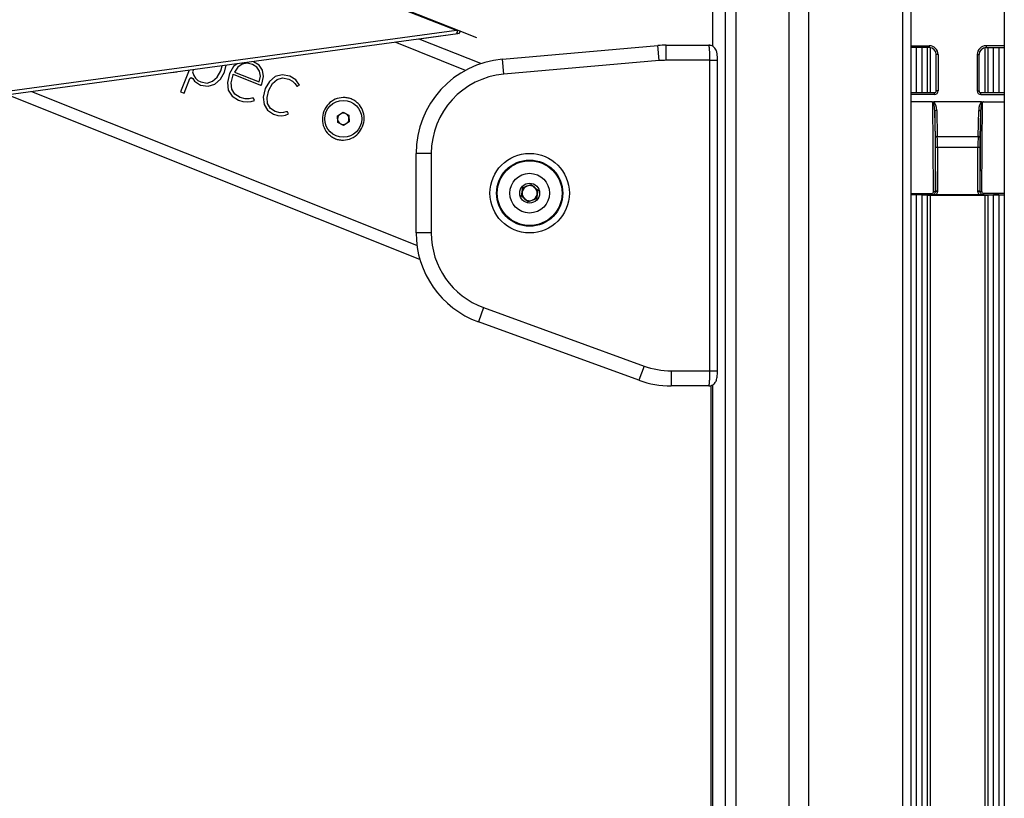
# Model space of a CAD drawing. Header units: millimetres. Extents: x 20 to 26560, y 40 to 17955.
# Tile 22 of 90: x 9493 to 10013, y 5576 to 5987. Entities that reach past the tile are written whole.
import ezdxf

# ---------------------------------------------------------------- set-up
doc = ezdxf.new("R2010")
doc.units = ezdxf.units.MM
doc.header["$LTSCALE"] = 2
doc.layers.add('COMPONENT_GEOMETRY', color=7, linetype='Continuous')
doc.styles.add('SLDTEXTSTYLE0', font='TXT', dxfattribs={"width": 0.75})
doc.dimstyles.new('SLDDIMSTYLE0', dxfattribs={"dimtxt": 150, "dimasz": 6.604, "dimexe": 0, "dimexo": 0.0625, "dimgap": 37.5, "dimtad": 0, "dimtih": 1, "dimtoh": 1, "dimdec": 1, "dimrnd": 1e-09, "dimzin": 12, "dimdsep": 46, "dimtxsty": 'SLDTEXTSTYLE0', "dimsah": 1, "dimcen": 0.09, "dimadec": 0, "dimazin": 3, "dimtfac": 1, "dimtdec": 1, "dimtofl": 0, "dimtmove": 0, "dimatfit": 3, "dimfxl": 1, "dimfrac": 2, "dimtolj": 1, "dimtzin": 12, "dimarcsym": 0})

# ---------------------------------------------------------------- blocks, each defined once
blk = doc.blocks.new('_D_3')
at = {"layer": 'COMPONENT_GEOMETRY', "color": 7}
for p, q in [((9873.9, 7344.96), (7394.08, 7344.96)), ((7400.43, 7344.96), (7400.43, 4670.97)), ((7100.33, 4640.5), (7054.63, 4640.5)), ((7054.63, 4640.5), (7054.63, 4402.38)), ((7700.54, 4640.5), (7746.24, 4640.5)), ((7746.24, 4640.5), (7746.24, 4402.38)), ((7054.63, 4402.38), (7100.33, 4402.38)), ((7746.24, 4402.38), (7700.54, 4402.38)), ((7400.43, 1503.96), (7400.43, 4177.95)), ((9668.77, 1503.96), (7394.08, 1503.96))]:
    blk.add_line(p, q, dxfattribs=at)
for points in [[(7400.43, 7344.96), (7399.42, 7338.36), (7401.45, 7338.36)], [(7400.43, 1503.96), (7401.45, 1510.56), (7399.42, 1510.56)]]:
    blk.add_solid(points, dxfattribs=at)
at = {"layer": 'COMPONENT_GEOMETRY', "color": 7, "char_height": 150, "attachment_point": 1, "style": 'SLDTEXTSTYLE0'}
for s, insert in [('9\'6.98"', (7100.33, 4595.74)), ('2920.5mm', (6908.14, 4371.31))]:
    blk.add_mtext(s, dxfattribs=dict(at, insert=insert))

msp = doc.modelspace()

# ---------------------------------------------------------------- linework, layer by layer
at = {"color": 8, "linetype": 'Continuous', "lineweight": 25}
for p, q in [((9865.56, 1576.96), (9865.56, 7324.96)), ((9871.02, 7324.96), (9871.02, 1576.96)), ((9899.27, 1576.96), (9899.27, 7324.96)), ((9909.47, 7324.96), (9909.47, 1576.96)), ((9959.38, 1576.96), (9959.38, 7324.96)), ((9858.76, 7144.98), (9858.76, 5973.36)), ((9728.16, 5960.63), (9690.99, 5975.46)), ((9963.67, 5973.63), (9973.31, 5973.63)), ((10012.95, 5973.63), (10003.31, 5973.63)), ((9966.59, 5948.84), (9966.59, 5972.63)), ((9969.42, 5972.63), (9969.42, 5948.84)), ((9972.42, 5948.84), (9972.42, 5972.63)), ((9973.84, 5972.6), (9973.84, 5948.84)), ((10002.78, 5948.84), (10002.78, 5972.6)), ((10004.19, 5972.63), (10004.19, 5948.84)), ((10007.19, 5948.84), (10007.19, 5972.63)), ((10010.02, 5972.63), (10010.02, 5948.84)), ((9857.39, 5965.94), (9861.39, 5965.94)), ((9702.56, 5868.22), (9499.05, 5949.37)), ((9975.99, 5947.84), (9963.67, 5947.84)), ((9975.99, 5947.84), (9975.99, 5948.84)), ((10000.63, 5947.84), (10000.63, 5948.84)), ((10000.63, 5947.84), (10012.95, 5947.84)), ((9963.67, 5895.61), (9974.61, 5895.61)), ((9974.35, 5894.87), (9963.67, 5894.87)), ((9966.59, 1576.96), (9966.59, 5894.85)), ((9969.42, 5894.85), (9969.42, 1576.96)), ((10012.95, 5895.61), (10002.01, 5895.61)), ((10002.27, 5894.87), (10012.95, 5894.87)), ((10007.19, 1576.96), (10007.19, 5894.85)), ((10010.02, 5894.85), (10010.02, 1576.96)), ((9972.42, 1576.96), (9972.42, 5894.75)), ((9973.84, 5894.73), (9973.84, 1576.96)), ((10002.78, 1576.96), (10002.78, 5894.73)), ((10004.19, 5894.75), (10004.19, 1576.96)), ((9857.39, 5801.94), (9861.39, 5801.94)), ((9858.76, 5794.5), (9858.76, 1576.96))]:
    msp.add_line(p, q, dxfattribs=at)
at = {"color": 7, "linetype": 'Continuous', "lineweight": 25}
for p, q in [((9963.67, 1576.96), (9963.67, 7324.96)), ((10012.95, 7324.96), (10012.95, 1576.96)), ((9858.75, 7144.98), (9858.75, 5973.37)), ((9723.49, 5981.73), (8239.28, 6561.49)), ((9724.81, 5981.6), (9692.62, 5994.17)), ((9723.49, 5981.73), (8937.41, 5874.9)), ((9724.18, 5979.97), (9703.75, 5977.19)), ((9724.24, 5981.74), (9723.49, 5981.73)), ((9723.72, 5980.52), (9724.89, 5980.07)), ((9724.89, 5980.07), (9724.18, 5979.97)), ((9725.34, 5981.31), (9724.24, 5981.74)), ((9734.28, 5977.9), (9724.81, 5981.6)), ((9724.81, 5981.6), (9725.34, 5981.31)), ((9725.34, 5981.31), (9724.89, 5980.07)), ((9736.35, 5964.2), (9703.75, 5977.19)), ((9747.77, 5966.56), (9829.95, 5973.75)), ((9830.65, 5965.78), (9829.95, 5973.75)), ((9834.31, 5965.94), (9834.31, 5973.94)), ((9834.31, 5973.94), (9856.76, 5973.94)), ((9856.76, 5973.94), (9858.11, 5973.94)), ((9973.31, 5973.63), (9973.31, 5972.63)), ((10003.31, 5973.63), (10003.31, 5972.63)), ((9973.31, 5972.63), (9963.67, 5972.63)), ((9976.98, 5949.85), (9976.98, 5968.96)), ((9977.98, 5968.96), (9976.98, 5968.96)), ((9977.98, 5968.96), (9977.98, 5949.85)), ((9998.63, 5968.96), (9998.63, 5949.85)), ((9998.63, 5968.96), (9999.63, 5968.96)), ((9999.63, 5949.85), (9999.63, 5968.96)), ((10003.31, 5972.63), (10012.95, 5972.63)), ((9598.92, 5960.47), (9599.64, 5963.04)), ((9600.85, 5959.7), (9601.84, 5963.34)), ((9605.69, 5962.61), (9603.53, 5958.95)), ((9607.56, 5964.12), (9605.69, 5962.61)), ((9610.21, 5963.83), (9607.94, 5962.25)), ((9612.84, 5964.36), (9610.21, 5963.83)), ((9615.75, 5963.74), (9612.84, 5964.36)), ((9618.03, 5962.3), (9615.75, 5963.74)), ((9619.15, 5963.35), (9616.29, 5965.16)), ((9620.95, 5960.7), (9619.15, 5963.35)), ((9748.47, 5958.59), (9747.77, 5966.56)), ((9830.65, 5965.78), (9748.47, 5958.59)), ((9857.39, 5965.94), (9834.31, 5965.94)), ((9857.39, 5801.94), (9857.39, 5965.94)), ((9861.39, 5965.94), (9861.34, 5965.94)), ((9861.39, 5801.94), (9861.39, 5965.94)), ((9572.99, 5959.45), (9575.67, 5959.87)), ((9582.16, 5960.66), (9577.64, 5949.35)), ((9584.48, 5960.98), (9584.03, 5959.83)), ((9584.03, 5959.83), (9584.65, 5957.92)), ((9584.65, 5957.92), (9585.59, 5956.45)), ((9597.06, 5957.1), (9598.92, 5960.47)), ((9598.69, 5955.9), (9600.85, 5959.7)), ((9603.53, 5958.95), (9602.4, 5954.24)), ((9604.35, 5954.11), (9605.39, 5958.21)), ((9605.39, 5958.21), (9605.54, 5958.58)), ((9605.54, 5958.58), (9619.85, 5952.88)), ((9607.94, 5962.25), (9606.12, 5959.75)), ((9606.12, 5959.75), (9619.14, 5954.56)), ((9619.42, 5960.2), (9618.03, 5962.3)), ((9619.14, 5954.56), (9619.83, 5957.57)), ((9619.83, 5957.57), (9619.42, 5960.2)), ((9620.66, 5953.43), (9621.53, 5957.34)), ((9621.53, 5957.34), (9620.95, 5960.7)), ((9627.66, 5957.35), (9624.64, 5954.84)), ((9631.28, 5958.32), (9627.66, 5957.35)), ((9635.36, 5957.55), (9631.28, 5958.32)), ((9638.52, 5955.58), (9635.36, 5957.55)), ((9579.54, 5948.59), (9582.6, 5956.25)), ((9582.6, 5956.25), (9583.31, 5956.78)), ((9583.31, 5956.78), (9584.08, 5956.37)), ((9584.08, 5956.37), (9585.04, 5955.01)), ((9585.04, 5955.01), (9588.2, 5952.9)), ((9585.59, 5956.45), (9586.85, 5955.34)), ((9586.85, 5955.34), (9588.44, 5954.52)), ((9588.2, 5952.9), (9592.18, 5952.23)), ((9588.44, 5954.52), (9591.73, 5953.94)), ((9591.73, 5953.94), (9594.63, 5954.86)), ((9592.18, 5952.23), (9595.73, 5953.32)), ((9594.63, 5954.86), (9597.06, 5957.1)), ((9595.73, 5953.32), (9598.69, 5955.9)), ((9602.4, 5954.24), (9602.91, 5950.22)), ((9604.69, 5950.71), (9604.35, 5954.11)), ((9619.85, 5952.88), (9620.31, 5952.88)), ((9620.31, 5952.88), (9620.66, 5953.43)), ((9624.64, 5954.84), (9622.41, 5950.97)), ((9624.34, 5950.19), (9626.24, 5953.61)), ((9626.24, 5953.61), (9628.7, 5955.79)), ((9628.7, 5955.79), (9631.62, 5956.63)), ((9631.62, 5956.63), (9634.87, 5956.03)), ((9634.87, 5956.03), (9636.85, 5954.93)), ((9636.85, 5954.93), (9638.05, 5953.78)), ((9638.05, 5953.78), (9638.73, 5952.83)), ((9640.45, 5952.89), (9638.52, 5955.58)), ((9638.73, 5952.83), (9639.15, 5952.35)), ((9639.15, 5952.35), (9639.43, 5952.32)), ((9639.43, 5952.32), (9639.68, 5952.42)), ((9639.68, 5952.42), (9640.45, 5952.89)), ((9704.14, 5860.77), (9486.28, 5947.64)), ((9577.64, 5949.35), (9579.54, 5948.59)), ((9602.91, 5950.22), (9604.95, 5947.04)), ((9606.3, 5948.09), (9604.69, 5950.71)), ((9604.95, 5947.04), (9608.34, 5944.87)), ((9609.08, 5946.32), (9606.3, 5948.09)), ((9622.41, 5950.97), (9621.33, 5946.45)), ((9623.36, 5946.33), (9624.34, 5950.19)), ((9975.99, 5948.84), (9963.67, 5948.84)), ((9977.98, 5949.85), (9976.98, 5949.85)), ((9998.63, 5949.85), (9999.63, 5949.85)), ((10012.95, 5948.84), (10000.63, 5948.84)), ((9608.34, 5944.87), (9610.63, 5944.21)), ((9611.78, 5945.62), (9609.08, 5946.32)), ((9610.63, 5944.21), (9612.92, 5943.97)), ((9613.9, 5945.62), (9611.78, 5945.62)), ((9612.92, 5943.97), (9615.01, 5944.16)), ((9615.36, 5945.88), (9613.9, 5945.62)), ((9615.01, 5944.16), (9616.71, 5944.77)), ((9616.13, 5945.96), (9615.36, 5945.88)), ((9616.44, 5945.6), (9616.13, 5945.96)), ((9616.71, 5944.77), (9616.44, 5945.6)), ((9621.33, 5946.45), (9621.8, 5942.58)), ((9621.8, 5942.58), (9623.68, 5939.54)), ((9623.66, 5943.08), (9623.36, 5946.33)), ((9625.15, 5940.55), (9623.66, 5943.08)), ((9974.67, 5943.96), (9963.67, 5943.96)), ((9975.6, 5896.62), (9975.16, 5943.79)), ((10000.97, 5943.96), (9975.65, 5943.96)), ((10001.02, 5896.62), (10001.46, 5943.79)), ((10001.94, 5943.96), (10012.95, 5943.96)), ((9623.68, 5939.54), (9626.84, 5937.49)), ((9627.73, 5938.86), (9625.15, 5940.55)), ((9626.84, 5937.49), (9629.05, 5936.86)), ((9630.24, 5938.24), (9627.73, 5938.86)), ((9629.05, 5936.86), (9631.17, 5936.69)), ((9632.11, 5938.35), (9630.24, 5938.24)), ((9631.17, 5936.69), (9633.08, 5936.95)), ((9633.38, 5938.69), (9632.11, 5938.35)), ((9633.08, 5936.95), (9634.67, 5937.6)), ((9634.11, 5938.79), (9633.38, 5938.69)), ((9634.43, 5938.43), (9634.11, 5938.79)), ((9634.67, 5937.6), (9634.43, 5938.43)), ((9660.59, 5936.64), (9663.51, 5938.5)), ((9660.75, 5933.18), (9660.59, 5936.64)), ((9663.51, 5938.5), (9666.58, 5936.91)), ((9666.58, 5936.91), (9666.74, 5933.45)), ((9976.21, 5938.9), (9976.6, 5896.88)), ((9976.54, 5925.12), (9976.21, 5938.9)), ((9977.21, 5939.48), (9977.54, 5925.69)), ((9999.07, 5925.69), (9999.41, 5939.48)), ((10000.41, 5938.9), (10000.02, 5896.88)), ((10000.41, 5938.9), (10000.07, 5925.12)), ((9663.82, 5931.58), (9660.75, 5933.18)), ((9666.74, 5933.45), (9663.82, 5931.58)), ((9977.54, 5925.69), (9999.07, 5925.69)), ((9710.13, 5916.75), (9702.13, 5916.75)), ((9702.13, 5874.81), (9702.13, 5916.75)), ((9710.13, 5916.75), (9710.13, 5874.81)), ((9976.6, 5896.88), (9976.6, 5919.96)), ((9977.6, 5919.96), (9976.6, 5919.96)), ((9999.02, 5919.96), (9977.6, 5919.96)), ((9977.6, 5919.96), (9977.6, 5896.88)), ((10000.02, 5919.96), (9999.02, 5919.96)), ((9999.02, 5896.88), (9999.02, 5919.96)), ((10000.02, 5919.96), (10000.02, 5896.88)), ((9758.56, 5898.72), (9762.89, 5900.34)), ((9762.87, 5900.33), (9764.66, 5898.88)), ((9762.89, 5900.34), (9766.45, 5897.4)), ((9757.8, 5894.16), (9758.56, 5898.72)), ((9757.81, 5894.15), (9758.18, 5896.43)), ((9758.56, 5898.71), (9760.71, 5899.52)), ((9766.45, 5897.4), (9765.69, 5892.84)), ((9766.44, 5897.41), (9766.07, 5895.13)), ((9966.59, 5894.85), (9963.67, 5894.75)), ((9969.42, 5894.85), (9972.42, 5894.75)), ((9974.61, 5895.61), (9974.61, 5894.88)), ((9977.59, 5896.59), (9976.59, 5896.69)), ((9976.6, 5896.88), (9976.6, 5896.88)), ((9977.6, 5896.88), (9976.6, 5896.88)), ((9999.82, 5894.85), (9976.8, 5894.85)), ((10000.02, 5896.88), (9999.02, 5896.88)), ((10000.03, 5896.69), (9999.03, 5896.59)), ((10000.02, 5896.88), (10000.02, 5896.88)), ((10002.01, 5895.61), (10002.01, 5894.88)), ((10007.19, 5894.85), (10004.19, 5894.75)), ((10010.02, 5894.85), (10012.95, 5894.75)), ((9761.36, 5891.23), (9757.8, 5894.16)), ((9761.38, 5891.23), (9759.59, 5892.69)), ((9765.69, 5892.84), (9761.36, 5891.23)), ((9765.69, 5892.86), (9763.54, 5892.04)), ((9973.84, 5894.73), (10002.78, 5894.73)), ((9710.13, 5874.81), (9702.13, 5874.81)), ((9737.76, 5835.35), (9735.03, 5827.83)), ((9737.76, 5835.35), (9822.58, 5804.47)), ((9819.84, 5796.96), (9735.03, 5827.83)), ((9822.58, 5804.47), (9819.84, 5796.96)), ((9836.94, 5801.94), (9836.94, 5793.94)), ((9836.94, 5801.94), (9857.39, 5801.94)), ((9861.38, 5801.61), (9861.39, 5801.94)), ((9856.76, 5793.94), (9836.94, 5793.94)), ((9856.76, 5793.94), (9858.11, 5793.94)), ((9858.11, 5181.77), (9858.11, 5793.94)), ((9858.75, 5794.49), (9858.75, 1576.96))]:
    msp.add_line(p, q, dxfattribs=at)
at = {"color": 7, "linetype": 'Continuous', "lineweight": 25, "flags": 128}
for points in [[(9724.18, 5979.97), (9329.59, 5926.34), (8938.75, 5873.22)], [(9723.72, 5980.52), (9723.92, 5981), (9724.24, 5981.74)], [(9724.18, 5979.97), (9723.95, 5980.25), (9723.72, 5980.52)], [(9977.21, 5939.48), (9977.01, 5939.46), (9976.83, 5939.43), (9976.66, 5939.37), (9976.51, 5939.3), (9976.38, 5939.22), (9976.29, 5939.12), (9976.23, 5939.01), (9976.21, 5938.9)], [(10000.41, 5938.9), (10000.39, 5939.01), (10000.33, 5939.12), (10000.23, 5939.22), (10000.11, 5939.3), (9999.96, 5939.37), (9999.79, 5939.43), (9999.6, 5939.46), (9999.41, 5939.48)], [(9977.54, 5925.69), (9977.35, 5925.68), (9977.17, 5925.64), (9977, 5925.59), (9976.85, 5925.52), (9976.72, 5925.43), (9976.63, 5925.33), (9976.57, 5925.23), (9976.54, 5925.12)], [(10000.07, 5925.12), (10000.05, 5925.23), (9999.99, 5925.33), (9999.9, 5925.43), (9999.77, 5925.52), (9999.62, 5925.59), (9999.45, 5925.64), (9999.27, 5925.68), (9999.07, 5925.69)]]:
    msp.add_lwpolyline(points, dxfattribs=at)
at = {"color": 7, "linetype": 'Continuous', "lineweight": 25}
for centre, radius in [((9663.66, 5935.04), 9.75), ((9762.13, 5895.78), 21), ((9762.13, 5895.78), 17.5), ((9762.13, 5895.78), 17.1), ((9762.13, 5895.78), 10.5), ((9762.13, 5895.78), 5.25)]:
    msp.add_circle(centre, radius, dxfattribs=at)
for centre, radius, start, end in [((9834.31, 5923.94), 50, 90, 95), ((9973.31, 5968.96), 4.68, 0, 90), ((10003.31, 5968.96), 4.68, 90, 180), ((9973.31, 5968.96), 3.68, 0, 90), ((10003.31, 5968.96), 3.68, 90, 180), ((9752.13, 5916.75), 50, 95, 180), ((9834.31, 5923.94), 42, 90, 95), ((9752.13, 5916.75), 42, 95, 180), ((9663.66, 5935.04), 3, 122.5706, 182.5706), ((9663.66, 5935.04), 3, 62.5706, 122.5706), ((9663.66, 5935.04), 3, 2.5706, 62.5706), ((9663.66, 5935.04), 3, 182.5706, 242.5706), ((9663.66, 5935.04), 3, 242.5706, 302.5706), ((9663.66, 5935.04), 3, 302.5706, 2.5706), ((9762.13, 5895.78), 4, 170.5094, 230.5094), ((9762.13, 5895.78), 4, 110.5094, 170.5094), ((9762.13, 5895.78), 4, 50.5094, 110.5094), ((9762.13, 5895.78), 4, 290.5094, 350.5094), ((9762.13, 5895.78), 4, 350.5094, 50.5094), ((9975.81, 5897.86), 1.26, 260.339, 308.6996), ((10000.81, 5897.86), 1.26, 231.3004, 279.661), ((9762.13, 5895.78), 4, 230.5094, 290.5094), ((9752.13, 5874.81), 50, 180, 250), ((9752.13, 5874.81), 42, 180, 250), ((9836.94, 5843.94), 42, 250, 270), ((9836.94, 5843.94), 50, 250, 270)]:
    msp.add_arc(centre, radius, start, end, dxfattribs=at)
for centre, major_axis, ratio, start_param, end_param in [((9975.98, 5949.85), (-0.3, 1.99), 0.993422, 2.990558, 4.559379), ((9975.98, 5949.85), (-0.15, 1.01), 0.980565, 2.990558, 4.559379), ((10000.63, 5949.85), (0.3, 1.99), 0.993422, 1.723806, 3.292627), ((10000.63, 5949.85), (0.15, 1.01), 0.980565, 1.723806, 3.292627), ((9975.21, 5938.74), (-0.05, 5.05), 0.198048, 4.742278, 6.279358), ((9975.21, 5939.31), (-0.06, 4.79), 0.417492, 4.740863, 6.031746), ((10001.41, 5939.31), (0.06, 4.79), 0.417492, 0.251439, 1.542322), ((10001.41, 5938.74), (0.05, 5.05), 0.198048, 0.003827, 1.540907), ((9976.29, 5919.96), (0, 9), 0.034921, 4.712389, 5.323254), ((9977.29, 5919.96), (0, 10), 0.031429, 4.712389, 5.323254), ((9999.33, 5919.96), (0, 10), 0.031429, 0.959931, 1.570796), ((10000.33, 5919.96), (0, 9), 0.034921, 0.959931, 1.570796), ((9968.01, 5894.8), (2, 0), 0.034921, 0.785398, 2.356194), ((9974.6, 5896.62), (-0.418, 0.922), 0.985921, 2.721319, 4.290897), ((9974.6, 5896.88), (-0.77, 1.86), 0.993354, 4.223963, 4.319915), ((9974.6, 5896.88), (-1.42, 1.42), 0.997569, 3.830429, 3.926382), ((9974.6, 5896.88), (-2.12, 2.12), 0.998783, 3.830429, 3.926382), ((10002.02, 5896.88), (2.12, 2.12), 0.998783, 2.356803, 2.452756), ((10002.02, 5896.88), (0.77, 1.86), 0.993354, 1.96327, 2.059223), ((10002.02, 5896.88), (1.42, 1.42), 0.997569, 2.356803, 2.452756), ((10002.02, 5896.62), (0.418, 0.922), 0.985921, 1.992288, 3.561867), ((10008.61, 5894.8), (2, 0), 0.034921, 0.785398, 2.356194), ((9973.84, 5894.8), (2, 0), 0.034921, 3.926991, 4.712389), ((10002.78, 5894.8), (2, 0), 0.034921, 4.712389, 5.497787)]:
    msp.add_ellipse(centre, major_axis=major_axis, ratio=ratio, start_param=start_param, end_param=end_param, dxfattribs=at)
for points, knots in [([(9861.39, 5966.06), (9861.38, 5966.65), (9861.35, 5967.88), (9861.14, 5969.63), (9860.85, 5970.96), (9860.13, 5972.3), (9859.17, 5973.24), (9858, 5973.86), (9857.14, 5973.88), (9856.75, 5973.89)], [0, 0, 0, 0, 0.15699, 0.326449, 0.531459, 0.651789, 0.769417, 0.897814, 1, 1, 1, 1]), ([(9857.39, 5965.94), (9857.39, 5966.16), (9857.39, 5966.6), (9857.38, 5967.26), (9857.37, 5967.92), (9857.36, 5968.56), (9857.33, 5969.39), (9857.3, 5970.17), (9857.25, 5970.89), (9857.21, 5971.57), (9857.15, 5972.17), (9857.1, 5972.68), (9857.05, 5973.02), (9857, 5973.31), (9856.95, 5973.55), (9856.91, 5973.71), (9856.85, 5973.85), (9856.81, 5973.93), (9856.77, 5973.94), (9856.76, 5973.94)], [0, 0, 0, 0, 0.052162, 0.104682, 0.158329, 0.212364, 0.264417, 0.370255, 0.424162, 0.476376, 0.582541, 0.636613, 0.689326, 0.742402, 0.796623, 0.851239, 0.888123, 0.962485, 1, 1, 1, 1]), ([(9861.39, 5965.94), (9861.39, 5965.96), (9861.39, 5966), (9861.39, 5966.04), (9861.39, 5966.06)], [0, 0, 0, 0, 0.456605, 1, 1, 1, 1]), ([(9673.89, 5930.97), (9673.19, 5929.66), (9671.79, 5927.05), (9668.05, 5924.49), (9664.44, 5923.66), (9661.55, 5923.89), (9659.46, 5924.49), (9657.53, 5925.49), (9655.28, 5927.32), (9653.21, 5930.41), (9652.33, 5934.8), (9653.18, 5939.23), (9655.61, 5943.02), (9659.26, 5945.6), (9662.9, 5946.42), (9665.79, 5946.19), (9667.88, 5945.59), (9669.8, 5944.59), (9672.06, 5942.76), (9674.11, 5939.67), (9675.06, 5935.25), (9674.28, 5932.4), (9673.89, 5930.97)], [0, 0, 0, 0, 0.063125, 0.125872, 0.188039, 0.218977, 0.250026, 0.2809, 0.311978, 0.374046, 0.436741, 0.500168, 0.563277, 0.625955, 0.688045, 0.719143, 0.750062, 0.781026, 0.812104, 0.874212, 0.936896, 1, 1, 1, 1]), ([(9975.16, 5943.79), (9975.16, 5943.79), (9975.14, 5943.8), (9975.08, 5943.85), (9974.93, 5943.94), (9974.77, 5943.95), (9974.67, 5943.96)], [0, 0, 0, 0, 0.016939, 0.0982, 0.461603, 1, 1, 1, 1]), ([(9974.67, 5943.96), (9974.9, 5943.94), (9975.23, 5943.92), (9975.55, 5943.95), (9975.65, 5943.96)], [0, 0, 0, 0, 0.712117, 1, 1, 1, 1]), ([(10000.97, 5943.96), (10001.2, 5943.94), (10001.53, 5943.92), (10001.85, 5943.95), (10001.94, 5943.96)], [0, 0, 0, 0, 0.712087, 1, 1, 1, 1]), ([(10001.94, 5943.96), (10001.85, 5943.95), (10001.68, 5943.94), (10001.53, 5943.85), (10001.47, 5943.8), (10001.46, 5943.79), (10001.46, 5943.79)], [0, 0, 0, 0, 0.552387, 0.914232, 0.983057, 1, 1, 1, 1]), ([(9974.35, 5894.87), (9974.43, 5894.87), (9974.52, 5894.88), (9974.61, 5894.88), (9974.61, 5894.88)], [0, 0, 0, 0, 0.95556, 1, 1, 1, 1]), ([(9976.8, 5894.85), (9976.56, 5894.85), (9976.01, 5894.85), (9975.38, 5894.86), (9974.94, 5894.87), (9974.7, 5894.87), (9974.52, 5894.87), (9974.41, 5894.87), (9974.35, 5894.87)], [0, 0, 0, 0, 0.278096, 0.629534, 0.79766, 0.870952, 0.924617, 1, 1, 1, 1]), ([(9974.61, 5894.88), (9974.69, 5894.89), (9975, 5894.9), (9975.52, 5895.06), (9976.06, 5895.46), (9976.46, 5896.02), (9976.55, 5896.46), (9976.59, 5896.69)], [0, 0, 0, 0, 0.084547, 0.313823, 0.541769, 0.769249, 1, 1, 1, 1]), ([(9977.59, 5896.59), (9977.52, 5896.25), (9977.4, 5895.61), (9976.99, 5895.09), (9976.8, 5894.85)], [0, 0, 0, 0, 0.523209, 1, 1, 1, 1]), ([(9999.82, 5894.85), (9999.62, 5895.09), (9999.22, 5895.61), (9999.09, 5896.25), (9999.03, 5896.59)], [0, 0, 0, 0, 0.476791, 1, 1, 1, 1]), ([(10002.27, 5894.87), (10002.21, 5894.87), (10002.1, 5894.87), (10001.92, 5894.87), (10001.5, 5894.87), (10000.93, 5894.85), (10000.25, 5894.85), (9999.89, 5894.85), (9999.82, 5894.85)], [0, 0, 0, 0, 0.075017, 0.128564, 0.207836, 0.584946, 0.919483, 1, 1, 1, 1]), ([(10000.03, 5896.69), (10000.07, 5896.46), (10000.16, 5896.02), (10000.55, 5895.46), (10001.1, 5895.06), (10001.62, 5894.9), (10001.92, 5894.89), (10002.01, 5894.88)], [0, 0, 0, 0, 0.230751, 0.458231, 0.686177, 0.915453, 1, 1, 1, 1]), ([(10002.01, 5894.88), (10002.01, 5894.88), (10002.1, 5894.88), (10002.18, 5894.87), (10002.27, 5894.87)], [0, 0, 0, 0, 0.04444, 1, 1, 1, 1]), ([(9856.76, 5793.94), (9856.78, 5793.95), (9856.81, 5793.96), (9856.86, 5794.05), (9856.91, 5794.19), (9856.97, 5794.39), (9857.01, 5794.64), (9857.06, 5794.95), (9857.11, 5795.31), (9857.15, 5795.72), (9857.19, 5796.17), (9857.23, 5796.66), (9857.27, 5797.2), (9857.3, 5797.76), (9857.33, 5798.55), (9857.36, 5799.4), (9857.38, 5800.32), (9857.39, 5801.1), (9857.39, 5801.66), (9857.39, 5801.94)], [0, 0, 0, 0, 0.053327, 0.107028, 0.161915, 0.217211, 0.270625, 0.324416, 0.379402, 0.434802, 0.488109, 0.541795, 0.596675, 0.651969, 0.704812, 0.812311, 0.867098, 0.933183, 1, 1, 1, 1]), ([(9856.83, 5793.98), (9856.91, 5793.97), (9857.47, 5793.89), (9858.43, 5794.24), (9859.47, 5794.89), (9860.18, 5795.69), (9860.66, 5796.56), (9860.97, 5797.5), (9861.2, 5798.65), (9861.35, 5800.07), (9861.37, 5801.15), (9861.38, 5801.61)], [0, 0, 0, 0, 0.0216, 0.156762, 0.26647, 0.364816, 0.459415, 0.565097, 0.70642, 0.874369, 1, 1, 1, 1])]:
    msp.add_open_spline(points, degree=3, knots=knots, dxfattribs=at)

# ---------------------------------------------------------------- dimensions: what is measured, and where the dimension line sits
at = {"layer": 'COMPONENT_GEOMETRY', "color": 7}
dim = msp.add_linear_dim(base=(7400.43, 1503.96), p1=(9876.44, 7344.96), p2=(9671.31, 1503.96), angle=90, dimstyle='SLDDIMSTYLE0', dxfattribs=at)
dim.commit()
dim.dimension.update_dxf_attribs({"geometry": '_D_3', "text_midpoint": (7400.43, 4424.46), "dimtype": 160})

doc.saveas('drawing.dxf')
